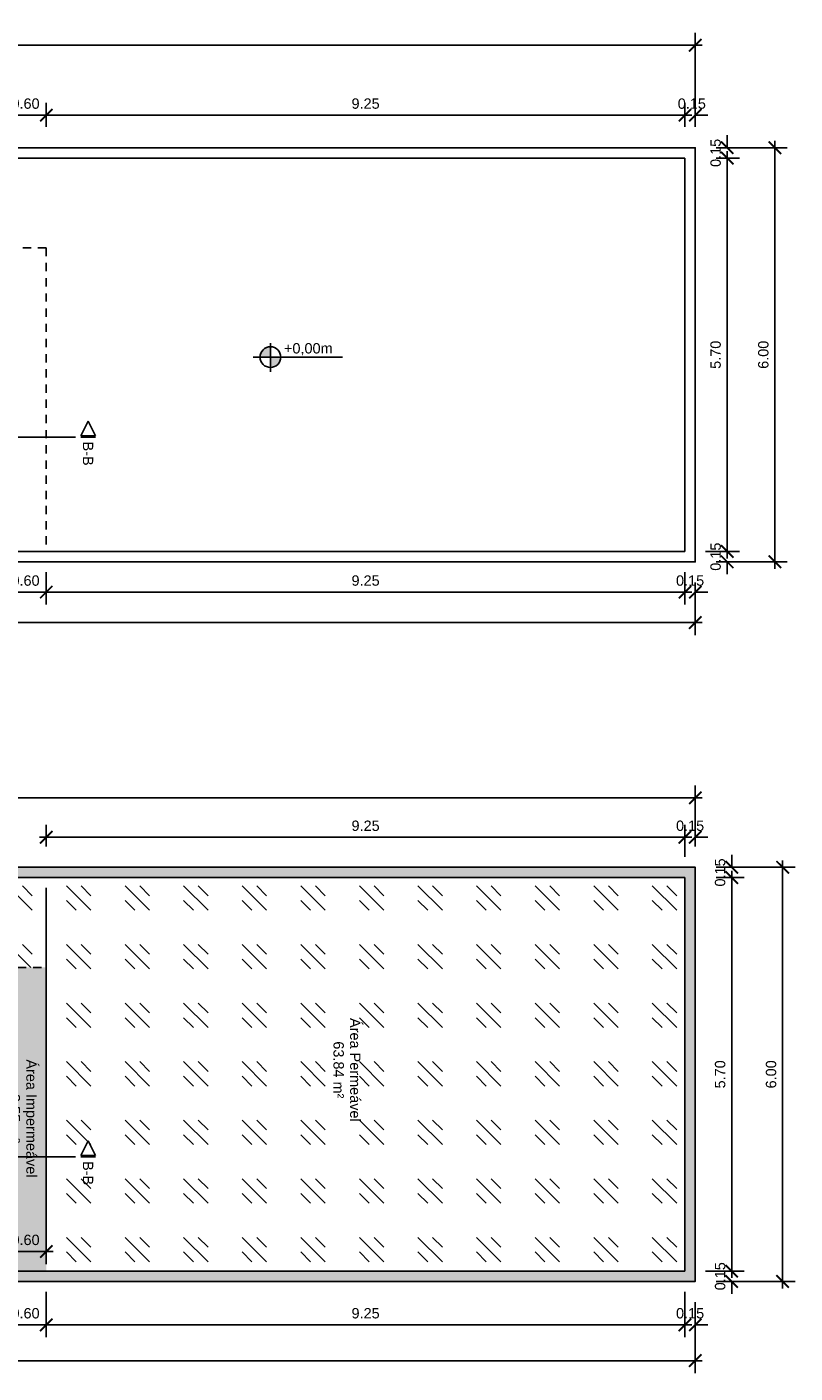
# Model space of a CAD drawing. Header units: metres. Extents: x 3.8 to 54.3, y 0.8 to 38.4.
# Tile 7 of 8: x 25.6 to 36.7, y 18 to 37.5. Entities that reach past the tile are written whole.
import ezdxf
from ezdxf.enums import TextEntityAlignment as Align

# ---------------------------------------------------------------- set-up
doc = ezdxf.new("R2010")
doc.units = ezdxf.units.M
doc.header["$LTSCALE"] = 0.01
doc.linetypes.add('ACAD_ISO02W100', pattern=[15, 12, -3])
for name, color, linetype in [('Corte', 240, 'Continuous'), ('Cotas', 2, 'Continuous'), ('Paredes', 7, 'Continuous'), ('Projeção da Cobertura', 42, 'ACAD_ISO02W100'), ('Textos', 1, 'Continuous'), ('Área Impermeável', 9, 'Continuous'), ('Área Permeável', 82, 'Continuous')]:
    doc.layers.add(name, color=color, linetype=linetype)
doc.styles.get("Standard").update_dxf_attribs({"font": 'arial.ttf'})
doc.dimstyles.new('Cotas Externas', dxfattribs={"dimtxt": 0.15, "dimasz": 0.18, "dimexe": 0.18, "dimexo": 0.3, "dimgap": 0.09, "dimtad": 1, "dimzin": 0, "dimdsep": 46, "dimtxsty": 'Standard', "dimblk": 'ARCHTICK', "dimcen": 0.09, "dimdle": 0.1, "dimclrd": 256, "dimclre": 256, "dimclrt": 256, "dimadec": 0, "dimazin": 0, "dimtfac": 1, "dimtofl": 0, "dimtmove": 0, "dimatfit": 3, "dimfxl": 1, "dimtolj": 1, "dimtzin": 0, "dimlwd": -1, "dimlwe": -1, "dimarcsym": 0})

# ---------------------------------------------------------------- blocks, each defined once
blk = doc.blocks.new('_ArchTick')
at = {"color": 0, "linetype": 'ByBlock', "const_width": 0.15}
blk.add_lwpolyline([(-0.5, -0.5), (0.5, 0.5)], dxfattribs=at)
blk = doc.blocks.new('*D794')
at = {"layer": 'Cotas', "transparency": 16777216}
for p, q in [((25.291, 29.634), (25.291, 29.166)), ((25.891, 29.634), (25.891, 29.166)), ((25.191, 29.346), (25.991, 29.346))]:
    blk.add_line(p, q, dxfattribs=at)
at = {"layer": 'Defpoints', "color": 0, "transparency": 16777216}
for p in [(25.291, 29.934), (25.891, 29.934), (25.891, 29.346)]:
    blk.add_point(p, dxfattribs=at)
at = {"layer": 'Cotas', "transparency": 16777216, "xscale": 0.18, "yscale": 0.18, "zscale": 0.18}
for p, rotation in [((25.291, 29.346), 180.0000000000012), ((25.891, 29.346), 1.22133299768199e-12)]:
    blk.add_blockref('_ArchTick', p, dxfattribs=dict(at, rotation=rotation))
at = {"layer": 'Cotas', "transparency": 16777216, "insert": (25.591, 29.512), "char_height": 0.15, "attachment_point": 5}
blk.add_mtext('\\A1;0.60', dxfattribs=at)
blk = doc.blocks.new('*D795')
at = {"layer": 'Cotas', "transparency": 16777216}
for p, q in [((25.891, 29.634), (25.891, 29.166)), ((35.141, 29.634), (35.141, 29.166)), ((25.791, 29.346), (35.241, 29.346))]:
    blk.add_line(p, q, dxfattribs=at)
at = {"layer": 'Defpoints', "color": 0, "transparency": 16777216}
for p in [(25.891, 29.934), (35.141, 29.934), (35.141, 29.346)]:
    blk.add_point(p, dxfattribs=at)
at = {"layer": 'Cotas', "transparency": 16777216, "xscale": 0.18, "yscale": 0.18, "zscale": 0.18}
for p, rotation in [((25.891, 29.346), 180.0000000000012), ((35.141, 29.346), 1.22133299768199e-12)]:
    blk.add_blockref('_ArchTick', p, dxfattribs=dict(at, rotation=rotation))
at = {"layer": 'Cotas', "transparency": 16777216, "insert": (30.516, 29.512), "char_height": 0.15, "attachment_point": 5}
blk.add_mtext('\\A1;9.25', dxfattribs=at)
blk = doc.blocks.new('*D796')
at = {"layer": 'Cotas', "transparency": 16777216}
for p, q in [((35.141, 29.634), (35.141, 29.166)), ((35.291, 29.484), (35.291, 29.166)), ((35.141, 29.346), (34.961, 29.346)), ((35.291, 29.346), (35.471, 29.346))]:
    blk.add_line(p, q, dxfattribs=at)
at = {"layer": 'Defpoints', "color": 0, "transparency": 16777216}
for p in [(35.141, 29.934), (35.291, 29.784), (35.291, 29.346)]:
    blk.add_point(p, dxfattribs=at)
at = {"layer": 'Cotas', "transparency": 16777216, "xscale": 0.18, "yscale": 0.18, "zscale": 0.18}
for p, rotation in [((35.141, 29.346), 1.199040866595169e-12), ((35.291, 29.346), 180.0000000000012)]:
    blk.add_blockref('_ArchTick', p, dxfattribs=dict(at, rotation=rotation))
at = {"layer": 'Cotas', "transparency": 16777216, "insert": (35.216, 29.512), "char_height": 0.15, "attachment_point": 5}
blk.add_mtext('\\A1;0.15', dxfattribs=at)
blk = doc.blocks.new('*D797')
at = {"layer": 'Cotas', "transparency": 16777216}
for p, q in [((35.753, 35.784), (35.753, 35.964)), ((35.591, 35.784), (35.933, 35.784)), ((35.591, 35.634), (35.933, 35.634)), ((35.753, 35.634), (35.753, 35.454))]:
    blk.add_line(p, q, dxfattribs=at)
at = {"layer": 'Defpoints', "color": 0, "transparency": 16777216}
for p in [(35.291, 35.784), (35.291, 35.634), (35.753, 35.634)]:
    blk.add_point(p, dxfattribs=at)
at = {"layer": 'Cotas', "transparency": 16777216, "xscale": 0.18, "yscale": 0.18, "zscale": 0.18}
for p, rotation in [((35.753, 35.784), 270), ((35.753, 35.634), 90)]:
    blk.add_blockref('_ArchTick', p, dxfattribs=dict(at, rotation=rotation))
at = {"layer": 'Cotas', "transparency": 16777216, "insert": (35.586, 35.709), "char_height": 0.15, "attachment_point": 5, "rotation": 90}
blk.add_mtext('\\A1;0.15', dxfattribs=at)
blk = doc.blocks.new('*D798')
at = {"layer": 'Cotas', "transparency": 16777216}
for p, q in [((35.753, 35.734), (35.753, 29.834)), ((35.591, 35.634), (35.933, 35.634)), ((35.441, 29.934), (35.933, 29.934))]:
    blk.add_line(p, q, dxfattribs=at)
at = {"layer": 'Defpoints', "color": 0, "transparency": 16777216}
for p in [(35.291, 35.634), (35.141, 29.934), (35.753, 29.934)]:
    blk.add_point(p, dxfattribs=at)
at = {"layer": 'Cotas', "transparency": 16777216, "xscale": 0.18, "yscale": 0.18, "zscale": 0.18}
for p, rotation in [((35.753, 35.634), 90), ((35.753, 29.934), 270)]:
    blk.add_blockref('_ArchTick', p, dxfattribs=dict(at, rotation=rotation))
at = {"layer": 'Cotas', "transparency": 16777216, "insert": (35.586, 32.784), "char_height": 0.15, "attachment_point": 5, "rotation": 90}
blk.add_mtext('\\A1;5.70', dxfattribs=at)
blk = doc.blocks.new('*D799')
at = {"layer": 'Cotas', "transparency": 16777216}
for p, q in [((35.753, 29.934), (35.753, 30.114)), ((35.441, 29.934), (35.933, 29.934)), ((35.591, 29.784), (35.933, 29.784)), ((35.753, 29.784), (35.753, 29.604))]:
    blk.add_line(p, q, dxfattribs=at)
at = {"layer": 'Defpoints', "color": 0, "transparency": 16777216}
for p in [(35.141, 29.934), (35.291, 29.784), (35.753, 29.784)]:
    blk.add_point(p, dxfattribs=at)
at = {"layer": 'Cotas', "transparency": 16777216, "xscale": 0.18, "yscale": 0.18, "zscale": 0.18}
for p, rotation in [((35.753, 29.934), 270), ((35.753, 29.784), 90)]:
    blk.add_blockref('_ArchTick', p, dxfattribs=dict(at, rotation=rotation))
at = {"layer": 'Cotas', "transparency": 16777216, "insert": (35.586, 29.859), "char_height": 0.15, "attachment_point": 5, "rotation": 90}
blk.add_mtext('\\A1;0.15', dxfattribs=at)
blk = doc.blocks.new('*D800')
at = {"layer": 'Cotas', "transparency": 16777216}
for p, q in [((35.591, 35.784), (36.624, 35.784)), ((36.444, 29.684), (36.444, 35.884)), ((35.591, 29.784), (36.624, 29.784))]:
    blk.add_line(p, q, dxfattribs=at)
at = {"layer": 'Defpoints', "color": 0, "transparency": 16777216}
for p in [(35.291, 35.784), (36.444, 35.784), (35.291, 29.784)]:
    blk.add_point(p, dxfattribs=at)
at = {"layer": 'Cotas', "transparency": 16777216, "xscale": 0.18, "yscale": 0.18, "zscale": 0.18}
for p, rotation in [((36.444, 35.784), 90), ((36.444, 29.784), 270)]:
    blk.add_blockref('_ArchTick', p, dxfattribs=dict(at, rotation=rotation))
at = {"layer": 'Cotas', "transparency": 16777216, "insert": (36.277, 32.784), "char_height": 0.15, "attachment_point": 5, "rotation": 90}
blk.add_mtext('\\A1;6.00', dxfattribs=at)
blk = doc.blocks.new('*D801')
at = {"layer": 'Cotas', "transparency": 16777216}
for p, q in [((5.291, 29.484), (5.291, 28.724)), ((35.291, 29.484), (35.291, 28.724)), ((5.191, 28.904), (35.391, 28.904))]:
    blk.add_line(p, q, dxfattribs=at)
at = {"layer": 'Defpoints', "color": 0, "transparency": 16777216}
for p in [(5.291, 29.784), (35.291, 29.784), (35.291, 28.904)]:
    blk.add_point(p, dxfattribs=at)
at = {"layer": 'Cotas', "transparency": 16777216, "xscale": 0.18, "yscale": 0.18, "zscale": 0.18, "rotation": 180}
blk.add_blockref('_ArchTick', (5.291, 28.904), dxfattribs=at)
at = {"layer": 'Cotas', "transparency": 16777216, "xscale": 0.18, "yscale": 0.18, "zscale": 0.18}
blk.add_blockref('_ArchTick', (35.291, 28.904), dxfattribs=at)
at = {"layer": 'Cotas', "transparency": 16777216, "insert": (20.291, 29.071), "char_height": 0.15, "attachment_point": 5}
blk.add_mtext('\\A1;30.00', dxfattribs=at)
blk = doc.blocks.new('*D802')
at = {"layer": 'Cotas', "transparency": 16777216}
for p, q in [((5.291, 29.484), (5.291, 28.724)), ((35.291, 29.484), (35.291, 28.724)), ((35.391, 28.904), (5.191, 28.904))]:
    blk.add_line(p, q, dxfattribs=at)
at = {"layer": 'Defpoints', "color": 0, "transparency": 16777216}
for p in [(5.291, 29.784), (35.291, 29.784), (5.291, 28.904)]:
    blk.add_point(p, dxfattribs=at)
at = {"layer": 'Cotas', "transparency": 16777216, "xscale": 0.18, "yscale": 0.18, "zscale": 0.18, "rotation": 180}
blk.add_blockref('_ArchTick', (5.291, 28.904), dxfattribs=at)
at = {"layer": 'Cotas', "transparency": 16777216, "xscale": 0.18, "yscale": 0.18, "zscale": 0.18}
blk.add_blockref('_ArchTick', (35.291, 28.904), dxfattribs=at)
at = {"layer": 'Cotas', "transparency": 16777216, "insert": (20.291, 29.071), "char_height": 0.15, "attachment_point": 5}
blk.add_mtext('\\A1;30.00', dxfattribs=at)
blk = doc.blocks.new('*D760')
at = {"layer": 'Cotas', "transparency": 16777216}
for p, q in [((25.291, 36.084), (25.291, 36.436)), ((25.891, 36.084), (25.891, 36.436)), ((25.191, 36.256), (25.991, 36.256))]:
    blk.add_line(p, q, dxfattribs=at)
at = {"layer": 'Defpoints', "color": 0, "transparency": 16777216}
for p in [(25.891, 36.256), (25.291, 35.784), (25.891, 35.784)]:
    blk.add_point(p, dxfattribs=at)
at = {"layer": 'Cotas', "transparency": 16777216, "xscale": 0.18, "yscale": 0.18, "zscale": 0.18, "rotation": 180}
blk.add_blockref('_ArchTick', (25.291, 36.256), dxfattribs=at)
at = {"layer": 'Cotas', "transparency": 16777216, "xscale": 0.18, "yscale": 0.18, "zscale": 0.18}
blk.add_blockref('_ArchTick', (25.891, 36.256), dxfattribs=at)
at = {"layer": 'Cotas', "transparency": 16777216, "insert": (25.591, 36.422), "char_height": 0.15, "attachment_point": 5}
blk.add_mtext('\\A1;0.60', dxfattribs=at)
blk = doc.blocks.new('*D761')
at = {"layer": 'Cotas', "transparency": 16777216}
for p, q in [((25.891, 36.084), (25.891, 36.436)), ((35.141, 36.084), (35.141, 36.436)), ((25.791, 36.256), (35.241, 36.256))]:
    blk.add_line(p, q, dxfattribs=at)
at = {"layer": 'Defpoints', "color": 0, "transparency": 16777216}
for p in [(35.141, 36.256), (25.891, 35.784), (35.141, 35.784)]:
    blk.add_point(p, dxfattribs=at)
at = {"layer": 'Cotas', "transparency": 16777216, "xscale": 0.18, "yscale": 0.18, "zscale": 0.18, "rotation": 180}
blk.add_blockref('_ArchTick', (25.891, 36.256), dxfattribs=at)
at = {"layer": 'Cotas', "transparency": 16777216, "xscale": 0.18, "yscale": 0.18, "zscale": 0.18}
blk.add_blockref('_ArchTick', (35.141, 36.256), dxfattribs=at)
at = {"layer": 'Cotas', "transparency": 16777216, "insert": (30.516, 36.422), "char_height": 0.15, "attachment_point": 5}
blk.add_mtext('\\A1;9.25', dxfattribs=at)
blk = doc.blocks.new('*D816')
at = {"layer": 'Cotas', "transparency": 16777216}
for p, q in [((35.141, 36.084), (35.141, 36.436)), ((35.291, 36.084), (35.291, 36.436)), ((35.141, 36.256), (34.961, 36.256)), ((35.291, 36.256), (35.471, 36.256))]:
    blk.add_line(p, q, dxfattribs=at)
at = {"layer": 'Defpoints', "color": 0, "transparency": 16777216}
for p in [(35.291, 36.256), (35.141, 35.784), (35.291, 35.784)]:
    blk.add_point(p, dxfattribs=at)
at = {"layer": 'Cotas', "transparency": 16777216, "xscale": 0.18, "yscale": 0.18, "zscale": 0.18}
blk.add_blockref('_ArchTick', (35.141, 36.256), dxfattribs=at)
at = {"layer": 'Cotas', "transparency": 16777216, "xscale": 0.18, "yscale": 0.18, "zscale": 0.18, "rotation": 180}
blk.add_blockref('_ArchTick', (35.291, 36.256), dxfattribs=at)
at = {"layer": 'Cotas', "transparency": 16777216, "insert": (35.241, 36.422), "char_height": 0.15, "attachment_point": 5}
blk.add_mtext('\\A1;0.15', dxfattribs=at)
blk = doc.blocks.new('*D817')
at = {"layer": 'Cotas', "transparency": 16777216}
for p, q in [((5.291, 36.084), (5.291, 37.449)), ((35.291, 36.084), (35.291, 37.449)), ((35.391, 37.269), (5.191, 37.269))]:
    blk.add_line(p, q, dxfattribs=at)
at = {"layer": 'Defpoints', "color": 0, "transparency": 16777216}
for p in [(5.291, 37.269), (5.291, 35.784), (35.291, 35.784)]:
    blk.add_point(p, dxfattribs=at)
at = {"layer": 'Cotas', "transparency": 16777216, "xscale": 0.18, "yscale": 0.18, "zscale": 0.18, "rotation": 180}
blk.add_blockref('_ArchTick', (5.291, 37.269), dxfattribs=at)
at = {"layer": 'Cotas', "transparency": 16777216, "xscale": 0.18, "yscale": 0.18, "zscale": 0.18}
blk.add_blockref('_ArchTick', (35.291, 37.269), dxfattribs=at)
at = {"layer": 'Cotas', "transparency": 16777216, "insert": (20.291, 37.435), "char_height": 0.15, "attachment_point": 5}
blk.add_mtext('\\A1;30.00', dxfattribs=at)
blk = doc.blocks.new('Identificador Área e Ambiente')
for tag, p in [('ID_AMBIENTE', (-0.035, 0.055)), ('ID_AREA', (-0.035, -0.186))]:
    blk.add_attdef(tag, text='', height=0.15).set_placement(p, align=Align.CENTER)
blk = doc.blocks.new('*D827')
at = {"layer": 'Cotas', "transparency": 16777216}
for p, q in [((25.291, 19.209), (25.291, 18.55)), ((25.891, 19.209), (25.891, 18.55)), ((25.191, 18.73), (25.991, 18.73))]:
    blk.add_line(p, q, dxfattribs=at)
at = {"layer": 'Defpoints', "color": 0, "transparency": 16777216}
for p in [(25.291, 19.509), (25.891, 19.509), (25.891, 18.73)]:
    blk.add_point(p, dxfattribs=at)
at = {"layer": 'Cotas', "transparency": 16777216, "xscale": 0.18, "yscale": 0.18, "zscale": 0.18, "rotation": 180}
blk.add_blockref('_ArchTick', (25.291, 18.73), dxfattribs=at)
at = {"layer": 'Cotas', "transparency": 16777216, "xscale": 0.18, "yscale": 0.18, "zscale": 0.18}
blk.add_blockref('_ArchTick', (25.891, 18.73), dxfattribs=at)
at = {"layer": 'Cotas', "transparency": 16777216, "insert": (25.591, 18.897), "char_height": 0.15, "attachment_point": 5}
blk.add_mtext('\\A1;0.60', dxfattribs=at)
blk = doc.blocks.new('*D828')
at = {"layer": 'Cotas', "transparency": 16777216}
for p, q in [((25.891, 19.209), (25.891, 18.55)), ((35.141, 19.209), (35.141, 18.55)), ((25.791, 18.73), (35.241, 18.73))]:
    blk.add_line(p, q, dxfattribs=at)
at = {"layer": 'Defpoints', "color": 0, "transparency": 16777216}
for p in [(25.891, 19.509), (35.141, 19.509), (35.141, 18.73)]:
    blk.add_point(p, dxfattribs=at)
at = {"layer": 'Cotas', "transparency": 16777216, "xscale": 0.18, "yscale": 0.18, "zscale": 0.18, "rotation": 180}
blk.add_blockref('_ArchTick', (25.891, 18.73), dxfattribs=at)
at = {"layer": 'Cotas', "transparency": 16777216, "xscale": 0.18, "yscale": 0.18, "zscale": 0.18}
blk.add_blockref('_ArchTick', (35.141, 18.73), dxfattribs=at)
at = {"layer": 'Cotas', "transparency": 16777216, "insert": (30.516, 18.897), "char_height": 0.15, "attachment_point": 5}
blk.add_mtext('\\A1;9.25', dxfattribs=at)
blk = doc.blocks.new('*D829')
at = {"layer": 'Cotas', "transparency": 16777216}
for p, q in [((35.141, 19.209), (35.141, 18.55)), ((35.291, 19.059), (35.291, 18.55)), ((35.141, 18.73), (34.961, 18.73)), ((35.291, 18.73), (35.471, 18.73))]:
    blk.add_line(p, q, dxfattribs=at)
at = {"layer": 'Defpoints', "color": 0, "transparency": 16777216}
for p in [(35.141, 19.509), (35.291, 19.359), (35.291, 18.73)]:
    blk.add_point(p, dxfattribs=at)
at = {"layer": 'Cotas', "transparency": 16777216, "xscale": 0.18, "yscale": 0.18, "zscale": 0.18}
blk.add_blockref('_ArchTick', (35.141, 18.73), dxfattribs=at)
at = {"layer": 'Cotas', "transparency": 16777216, "xscale": 0.18, "yscale": 0.18, "zscale": 0.18, "rotation": 180}
blk.add_blockref('_ArchTick', (35.291, 18.73), dxfattribs=at)
at = {"layer": 'Cotas', "transparency": 16777216, "insert": (35.216, 18.897), "char_height": 0.15, "attachment_point": 5}
blk.add_mtext('\\A1;0.15', dxfattribs=at)
blk = doc.blocks.new('*D830')
at = {"layer": 'Cotas', "transparency": 16777216}
for p, q in [((5.291, 19.059), (5.291, 18.031)), ((35.291, 19.059), (35.291, 18.031)), ((5.191, 18.211), (35.391, 18.211))]:
    blk.add_line(p, q, dxfattribs=at)
at = {"layer": 'Defpoints', "color": 0, "transparency": 16777216}
for p in [(5.291, 19.359), (35.291, 19.359), (35.291, 18.211)]:
    blk.add_point(p, dxfattribs=at)
at = {"layer": 'Cotas', "transparency": 16777216, "xscale": 0.18, "yscale": 0.18, "zscale": 0.18, "rotation": 180}
blk.add_blockref('_ArchTick', (5.291, 18.211), dxfattribs=at)
at = {"layer": 'Cotas', "transparency": 16777216, "xscale": 0.18, "yscale": 0.18, "zscale": 0.18}
blk.add_blockref('_ArchTick', (35.291, 18.211), dxfattribs=at)
at = {"layer": 'Cotas', "transparency": 16777216, "insert": (20.291, 18.378), "char_height": 0.15, "attachment_point": 5}
blk.add_mtext('\\A1;30.00', dxfattribs=at)
blk = doc.blocks.new('*D831')
at = {"layer": 'Cotas', "transparency": 16777216}
for p, q in [((35.591, 25.359), (35.998, 25.359)), ((35.818, 25.359), (35.818, 25.539)), ((35.591, 25.209), (35.998, 25.209)), ((35.818, 25.209), (35.818, 25.029))]:
    blk.add_line(p, q, dxfattribs=at)
at = {"layer": 'Defpoints', "color": 0, "transparency": 16777216}
for p in [(35.291, 25.359), (35.291, 25.209), (35.818, 25.209)]:
    blk.add_point(p, dxfattribs=at)
at = {"layer": 'Cotas', "transparency": 16777216, "xscale": 0.18, "yscale": 0.18, "zscale": 0.18}
for p, rotation in [((35.818, 25.359), 270), ((35.818, 25.209), 90)]:
    blk.add_blockref('_ArchTick', p, dxfattribs=dict(at, rotation=rotation))
at = {"layer": 'Cotas', "transparency": 16777216, "insert": (35.651, 25.284), "char_height": 0.15, "attachment_point": 5, "rotation": 90}
blk.add_mtext('\\A1;0.15', dxfattribs=at)
blk = doc.blocks.new('*D832')
at = {"layer": 'Cotas', "transparency": 16777216}
for p, q in [((35.591, 25.209), (35.998, 25.209)), ((35.818, 25.309), (35.818, 19.409)), ((35.441, 19.509), (35.998, 19.509))]:
    blk.add_line(p, q, dxfattribs=at)
at = {"layer": 'Defpoints', "color": 0, "transparency": 16777216}
for p in [(35.291, 25.209), (35.141, 19.509), (35.818, 19.509)]:
    blk.add_point(p, dxfattribs=at)
at = {"layer": 'Cotas', "transparency": 16777216, "xscale": 0.18, "yscale": 0.18, "zscale": 0.18}
for p, rotation in [((35.818, 25.209), 90), ((35.818, 19.509), 270)]:
    blk.add_blockref('_ArchTick', p, dxfattribs=dict(at, rotation=rotation))
at = {"layer": 'Cotas', "transparency": 16777216, "insert": (35.651, 22.359), "char_height": 0.15, "attachment_point": 5, "rotation": 90}
blk.add_mtext('\\A1;5.70', dxfattribs=at)
blk = doc.blocks.new('*D833')
at = {"layer": 'Cotas', "transparency": 16777216}
for p, q in [((35.441, 19.509), (35.998, 19.509)), ((35.818, 19.509), (35.818, 19.689)), ((35.591, 19.359), (35.998, 19.359)), ((35.818, 19.359), (35.818, 19.179))]:
    blk.add_line(p, q, dxfattribs=at)
at = {"layer": 'Defpoints', "color": 0, "transparency": 16777216}
for p in [(35.141, 19.509), (35.291, 19.359), (35.818, 19.359)]:
    blk.add_point(p, dxfattribs=at)
at = {"layer": 'Cotas', "transparency": 16777216, "xscale": 0.18, "yscale": 0.18, "zscale": 0.18}
for p, rotation in [((35.818, 19.509), 270), ((35.818, 19.359), 90)]:
    blk.add_blockref('_ArchTick', p, dxfattribs=dict(at, rotation=rotation))
at = {"layer": 'Cotas', "transparency": 16777216, "insert": (35.651, 19.434), "char_height": 0.15, "attachment_point": 5, "rotation": 90}
blk.add_mtext('\\A1;0.15', dxfattribs=at)
blk = doc.blocks.new('*D834')
at = {"layer": 'Cotas', "transparency": 16777216}
for p, q in [((35.591, 25.359), (36.736, 25.359)), ((36.556, 19.259), (36.556, 25.459)), ((35.591, 19.359), (36.736, 19.359))]:
    blk.add_line(p, q, dxfattribs=at)
at = {"layer": 'Defpoints', "color": 0, "transparency": 16777216}
for p in [(35.291, 25.359), (36.556, 25.359), (35.291, 19.359)]:
    blk.add_point(p, dxfattribs=at)
at = {"layer": 'Cotas', "transparency": 16777216, "xscale": 0.18, "yscale": 0.18, "zscale": 0.18}
for p, rotation in [((36.556, 25.359), 90), ((36.556, 19.359), 270)]:
    blk.add_blockref('_ArchTick', p, dxfattribs=dict(at, rotation=rotation))
at = {"layer": 'Cotas', "transparency": 16777216, "insert": (36.389, 22.359), "char_height": 0.15, "attachment_point": 5, "rotation": 90}
blk.add_mtext('\\A1;6.00', dxfattribs=at)
blk = doc.blocks.new('*D840')
at = {"layer": 'Cotas', "transparency": 16777216}
for p, q in [((25.891, 25.059), (25.891, 19.613)), ((25.291, 19.659), (25.291, 19.973)), ((25.191, 19.793), (25.991, 19.793))]:
    blk.add_line(p, q, dxfattribs=at)
at = {"layer": 'Defpoints', "color": 0, "transparency": 16777216}
for p in [(25.891, 25.359), (25.891, 19.793), (25.291, 19.359)]:
    blk.add_point(p, dxfattribs=at)
at = {"layer": 'Cotas', "transparency": 16777216, "xscale": 0.18, "yscale": 0.18, "zscale": 0.18, "rotation": 180}
blk.add_blockref('_ArchTick', (25.291, 19.793), dxfattribs=at)
at = {"layer": 'Cotas', "transparency": 16777216, "xscale": 0.18, "yscale": 0.18, "zscale": 0.18}
blk.add_blockref('_ArchTick', (25.891, 19.793), dxfattribs=at)
at = {"layer": 'Cotas', "transparency": 16777216, "insert": (25.591, 19.96), "char_height": 0.15, "attachment_point": 5}
blk.add_mtext('\\A1;0.60', dxfattribs=at)
blk = doc.blocks.new('*D841')
at = {"layer": 'Cotas', "transparency": 16777216}
for p, q in [((25.891, 25.659), (25.891, 25.973)), ((35.141, 25.509), (35.141, 25.973)), ((25.791, 25.793), (35.241, 25.793))]:
    blk.add_line(p, q, dxfattribs=at)
at = {"layer": 'Defpoints', "color": 0, "transparency": 16777216}
for p in [(35.141, 25.793), (25.891, 25.359), (35.141, 25.209)]:
    blk.add_point(p, dxfattribs=at)
at = {"layer": 'Cotas', "transparency": 16777216, "xscale": 0.18, "yscale": 0.18, "zscale": 0.18, "rotation": 180}
blk.add_blockref('_ArchTick', (25.891, 25.793), dxfattribs=at)
at = {"layer": 'Cotas', "transparency": 16777216, "xscale": 0.18, "yscale": 0.18, "zscale": 0.18}
blk.add_blockref('_ArchTick', (35.141, 25.793), dxfattribs=at)
at = {"layer": 'Cotas', "transparency": 16777216, "insert": (30.516, 25.96), "char_height": 0.15, "attachment_point": 5}
blk.add_mtext('\\A1;9.25', dxfattribs=at)
blk = doc.blocks.new('*D842')
at = {"layer": 'Cotas', "transparency": 16777216}
for p, q in [((35.141, 25.509), (35.141, 25.973)), ((35.291, 25.659), (35.291, 25.973)), ((35.141, 25.793), (34.961, 25.793)), ((35.291, 25.793), (35.471, 25.793))]:
    blk.add_line(p, q, dxfattribs=at)
at = {"layer": 'Defpoints', "color": 0, "transparency": 16777216}
for p in [(35.291, 25.793), (35.291, 25.359), (35.141, 25.209)]:
    blk.add_point(p, dxfattribs=at)
at = {"layer": 'Cotas', "transparency": 16777216, "xscale": 0.18, "yscale": 0.18, "zscale": 0.18}
blk.add_blockref('_ArchTick', (35.141, 25.793), dxfattribs=at)
at = {"layer": 'Cotas', "transparency": 16777216, "xscale": 0.18, "yscale": 0.18, "zscale": 0.18, "rotation": 180}
blk.add_blockref('_ArchTick', (35.291, 25.793), dxfattribs=at)
at = {"layer": 'Cotas', "transparency": 16777216, "insert": (35.216, 25.96), "char_height": 0.15, "attachment_point": 5}
blk.add_mtext('\\A1;0.15', dxfattribs=at)
blk = doc.blocks.new('*D843')
at = {"layer": 'Cotas', "transparency": 16777216}
for p, q in [((5.291, 25.659), (5.291, 26.546)), ((35.291, 25.659), (35.291, 26.546)), ((35.391, 26.366), (5.191, 26.366))]:
    blk.add_line(p, q, dxfattribs=at)
at = {"layer": 'Defpoints', "color": 0, "transparency": 16777216}
for p in [(5.291, 26.366), (5.291, 25.359), (35.291, 25.359)]:
    blk.add_point(p, dxfattribs=at)
at = {"layer": 'Cotas', "transparency": 16777216, "xscale": 0.18, "yscale": 0.18, "zscale": 0.18, "rotation": 180}
blk.add_blockref('_ArchTick', (5.291, 26.366), dxfattribs=at)
at = {"layer": 'Cotas', "transparency": 16777216, "xscale": 0.18, "yscale": 0.18, "zscale": 0.18}
blk.add_blockref('_ArchTick', (35.291, 26.366), dxfattribs=at)
at = {"layer": 'Cotas', "transparency": 16777216, "insert": (20.291, 26.532), "char_height": 0.15, "attachment_point": 5}
blk.add_mtext('\\A1;30.00', dxfattribs=at)
blk = doc.blocks.new('Indicação de Corte')
at = {"layer": 'Corte'}
for p, q in [((0, 0.234), (-0.106, 0.021)), ((0.106, 0.021), (0, 0.234)), ((-0.106, 0.021), (0.106, 0.021)), ((-0.106, 0), (0.106, 0))]:
    blk.add_line(p, q, dxfattribs=at)

msp = doc.modelspace()

# ---------------------------------------------------------------- hatches: boundary and pattern name
at = {"layer": 'Cotas'}
h = msp.add_hatch(color=256, dxfattribs=at)
h.dxf.hatch_style = 1
h.paths.add_polyline_path([(29.138, 32.75), (29.138, 32.9, 0.414214), (28.988, 32.75)])
h.paths.add_polyline_path([(29.288, 32.75), (29.138, 32.75), (29.138, 32.6, 0.414214)])
at = {"layer": 'Área Impermeável'}
h = msp.add_hatch(dxfattribs=at)
h.set_pattern_fill('AR-SAND', color=256, scale=0.005, angle=-90)
h.set_pattern_definition([(307.5, (-10.30379, 62.42382), (0.2447066, 0.00800016), [0, -0.19304, 0, -0.2159, 0, -0.206375]), (277.5, (-10.3038, 62.42382), (0.3584126, -0.2247616), [0, -0.10414, 0, -0.17399, 0, -0.066675]), (237.5, (-10.30379, 62.58003), (0.0007186, -0.3954962), [0, -0.0635, 0, -0.2286, 0, -0.29845]), (227.5, (-10.3038, 62.58003), (0.1114647, -0.3817782), [0, -0.03175, 0, -0.14986, 0, -0.17145])])
h.paths.add_polyline_path([(25.891, 19.509), (25.891, 23.909), (17.341, 23.909), (17.341, 25.209), (16.741, 25.209), (16.741, 23.309), (25.291, 23.309), (25.291, 19.509)], flags=17)
h.paths.add_polyline_path([(13.341, 22.959), (13.341, 25.209), (5.291, 25.209), (5.291, 22.209), (9.691, 22.209), (9.691, 22.959)], flags=17)
h.paths.add_polyline_path([(10.291, 19.509), (10.291, 22.359), (13.941, 22.359), (13.941, 25.209), (13.341, 25.209), (13.341, 22.959), (9.691, 22.959), (9.691, 22.209), (9.691, 19.509)], flags=17)
h.paths.add_polyline_path([(35.291, 19.359), (35.291, 25.359), (5.291, 25.359), (5.291, 25.209), (35.141, 25.209), (35.141, 19.509), (5.441, 19.509), (5.441, 22.209), (5.291, 22.209), (5.291, 19.359)])
h.paths.add_polyline_path([(15.341, 19.651, -1), (15.341, 21.017, -1)], flags=17)
h.paths.add_polyline_path([(15.341, 19.691, -1), (15.341, 20.977, -1)], flags=16)
h.paths.add_polyline_path([(25.503, 22.634), (25.503, 20.807), (25.848, 20.807), (25.848, 22.634)], flags=24)
h.paths.add_polyline_path([(25.321, 22.114), (25.321, 21.327), (25.55, 21.327), (25.55, 22.114)], flags=24)
h.paths.add_polyline_path([(25.503, 22.634), (25.503, 20.807), (25.848, 20.807), (25.848, 22.634)], flags=24)
h.paths.add_polyline_path([(25.321, 22.114), (25.321, 21.327), (25.55, 21.327), (25.55, 22.114)], flags=24)
at = {"layer": 'Área Permeável'}
h = msp.add_hatch(dxfattribs=at)
h.set_pattern_fill('GOST_GLASS', color=256, scale=0.1, angle=-90)
h.set_pattern_definition([(315, (-10.3038, 62.4238), (-2e-16, -0.848528), [0.5, -0.7]), (315, (-10.3038, 62.2117), (-2e-16, -0.848528), [0.2, -1]), (315, (-10.09165, 62.4238), (-2e-16, -0.848528), [0.2, -1])])
h.paths.add_polyline_path([(35.141, 19.509), (35.141, 25.209), (17.341, 25.209), (17.341, 23.909), (25.891, 23.909), (25.891, 19.509)])
h.paths.add_polyline_path([(9.691, 19.509), (9.691, 22.209), (5.441, 22.209), (5.441, 19.509)])

# ---------------------------------------------------------------- linework, layer by layer
at = {"layer": 'Corte'}
for p, q in [((8.961, 31.589), (26.315, 31.589)), ((8.961, 21.164), (26.315, 21.164))]:
    msp.add_line(p, q, dxfattribs=at)
at = {"layer": 'Cotas'}
for p, q in [((29.138, 32.951), (29.138, 32.536)), ((28.888, 32.75), (30.184, 32.75))]:
    msp.add_line(p, q, dxfattribs=at)
msp.add_circle((29.138, 32.75), 0.15, dxfattribs=at)
at = {"layer": 'Paredes'}
for p, q in [((35.141, 35.634), (16.741, 35.634)), ((35.141, 29.934), (35.141, 35.634)), ((25.291, 29.934), (35.141, 29.934)), ((35.141, 25.209), (5.291, 25.209)), ((35.141, 19.509), (35.141, 25.209)), ((5.441, 19.509), (35.141, 19.509)), ((25.891, 19.509), (25.291, 19.509))]:
    msp.add_line(p, q, dxfattribs=at)
msp.add_lwpolyline([(5.291, 35.634), (5.291, 29.784), (35.291, 29.784), (35.291, 35.784), (5.291, 35.784), (5.291, 35.634)], dxfattribs=at)
msp.add_lwpolyline([(5.291, 25.359), (5.291, 19.359), (35.291, 19.359), (35.291, 25.359)], close=True, dxfattribs=at)
at = {"layer": 'Projeção da Cobertura'}
for q in [(17.341, 34.334), (25.891, 29.934)]:
    msp.add_line((25.891, 34.334), q, dxfattribs=at)
msp.add_lwpolyline([(17.341, 25.209), (17.341, 23.909), (25.891, 23.909), (25.891, 19.509)], dxfattribs=at)

# ---------------------------------------------------------------- block references
at = {"layer": 'Corte'}
for p in [(26.499, 31.589), (26.499, 21.164)]:
    msp.add_blockref('Indicação de Corte', p, dxfattribs=at)
at = {"layer": 'Textos', "rotation": 270}
for p, values in [((30.237, 22.389), {'ID_AREA': '63.84 m²', 'ID_AMBIENTE': 'Área Permeável'}), ((25.547, 21.685), {'ID_AREA': '8.55 m²', 'ID_AMBIENTE': 'Área Impermeável'})]:
    msp.add_blockref('Identificador Área e Ambiente', p, dxfattribs=at).add_auto_attribs(values)

# ---------------------------------------------------------------- texts
at = {"layer": 'Corte', "char_height": 0.15, "attachment_point": 1, "rotation": 270}
for insert in [(26.572, 31.569), (26.572, 21.145)]:
    msp.add_mtext_dynamic_manual_height_columns('\\pxqc;B-B', width=0.43373, gutter_width=0.75, heights=[0.146], dxfattribs=dict(at, insert=insert))
at = {"layer": 'Cotas', "insert": (29.334, 32.953), "char_height": 0.15, "attachment_point": 1}
msp.add_mtext_dynamic_manual_height_columns('\\pxql;+0,00m', width=1.49001, gutter_width=0.75, heights=[0], dxfattribs=at)

# ---------------------------------------------------------------- dimensions: what is measured, and where the dimension line sits
at = {"layer": 'Cotas'}
for base, p1, p2, picture, middle in [((5.291, 37.269), (35.291, 35.784), (5.291, 35.784), '*D817', (20.291, 37.435)), ((35.291, 28.904), (5.291, 29.784), (35.291, 29.784), '*D801', (20.291, 29.071)), ((5.291, 26.366), (35.291, 25.359), (5.291, 25.359), '*D843', (20.291, 26.532)), ((35.291, 18.211), (5.291, 19.359), (35.291, 19.359), '*D830', (20.291, 18.378))]:
    dim = msp.add_linear_dim(base=base, p1=p1, p2=p2, dimstyle='Cotas Externas', dxfattribs=at)
    dim.commit()
    dim.dimension.update_dxf_attribs({"geometry": picture, "text_midpoint": middle})
for base, p1, p2, picture, middle in [((25.891, 36.256), (25.291, 35.784), (25.891, 35.784), '*D760', (25.591, 36.256)), ((35.291, 36.256), (35.141, 35.784), (35.291, 35.784), '*D816', (35.241, 36.256)), ((35.291, 25.793), (35.141, 25.209), (35.291, 25.359), '*D842', (35.216, 25.793)), ((25.891, 19.793), (25.291, 19.359), (25.891, 25.359), '*D840', (25.591, 19.793)), ((25.891, 18.73), (25.291, 19.509), (25.891, 19.509), '*D827', (25.591, 18.73)), ((35.291, 18.73), (35.141, 19.509), (35.291, 19.359), '*D829', (35.216, 18.73))]:
    dim = msp.add_linear_dim(base=base, p1=p1, p2=p2, dimstyle='Cotas Externas', override={"dimtmove": 1}, dxfattribs=at)
    dim.commit()
    dim.dimension.update_dxf_attribs({"geometry": picture, "text_midpoint": middle, "dimtype": 160})
for base, p1, p2, picture, middle in [((35.141, 36.256), (25.891, 35.784), (35.141, 35.784), '*D761', (30.516, 36.422)), ((5.291, 28.904), (35.291, 29.784), (5.291, 29.784), '*D802', (20.291, 29.071)), ((35.141, 25.793), (25.891, 25.359), (35.141, 25.209), '*D841', (30.516, 25.96)), ((35.141, 18.73), (25.891, 19.509), (35.141, 19.509), '*D828', (30.516, 18.897))]:
    dim = msp.add_linear_dim(base=base, p1=p1, p2=p2, dimstyle='Cotas Externas', override={"dimtmove": 1}, dxfattribs=at)
    dim.commit()
    dim.dimension.update_dxf_attribs({"geometry": picture, "text_midpoint": middle})
for base, p1, p2, picture, middle in [((35.753, 35.634), (35.291, 35.784), (35.291, 35.634), '*D797', (35.753, 35.709)), ((35.818, 25.209), (35.291, 25.359), (35.291, 25.209), '*D831', (35.818, 25.284))]:
    dim = msp.add_linear_dim(base=base, p1=p1, p2=p2, angle=270, dimstyle='Cotas Externas', dxfattribs=at)
    dim.commit()
    dim.dimension.update_dxf_attribs({"geometry": picture, "text_midpoint": middle, "dimtype": 160})
for base, p1, p2, angle, picture, middle in [((35.753, 29.934), (35.291, 35.634), (35.141, 29.934), 270, '*D798', (35.586, 32.784)), ((25.891, 29.346), (25.291, 29.934), (25.891, 29.934), 180, '*D794', (25.591, 29.512)), ((35.141, 29.346), (25.891, 29.934), (35.141, 29.934), 180, '*D795', (30.516, 29.512)), ((35.818, 19.509), (35.291, 25.209), (35.141, 19.509), 270, '*D832', (35.651, 22.359))]:
    dim = msp.add_linear_dim(base=base, p1=p1, p2=p2, angle=angle, dimstyle='Cotas Externas', override={"dimtmove": 1}, dxfattribs=at)
    dim.commit()
    dim.dimension.update_dxf_attribs({"geometry": picture, "text_midpoint": middle})
for base, p1, p2, picture, middle in [((36.444, 35.784), (35.291, 29.784), (35.291, 35.784), '*D800', (36.277, 32.784)), ((36.556, 25.359), (35.291, 19.359), (35.291, 25.359), '*D834', (36.389, 22.359))]:
    dim = msp.add_linear_dim(base=base, p1=p1, p2=p2, angle=270, dimstyle='Cotas Externas', dxfattribs=at)
    dim.commit()
    dim.dimension.update_dxf_attribs({"geometry": picture, "text_midpoint": middle})
for base, p1, p2, angle, picture, middle in [((35.753, 29.784), (35.141, 29.934), (35.291, 29.784), 270, '*D799', (35.753, 29.859)), ((35.291, 29.346), (35.141, 29.934), (35.291, 29.784), 180, '*D796', (35.216, 29.346)), ((35.818, 19.359), (35.141, 19.509), (35.291, 19.359), 270, '*D833', (35.818, 19.434))]:
    dim = msp.add_linear_dim(base=base, p1=p1, p2=p2, angle=angle, dimstyle='Cotas Externas', override={"dimtmove": 1}, dxfattribs=at)
    dim.commit()
    dim.dimension.update_dxf_attribs({"geometry": picture, "text_midpoint": middle, "dimtype": 160})

doc.saveas('drawing.dxf')
